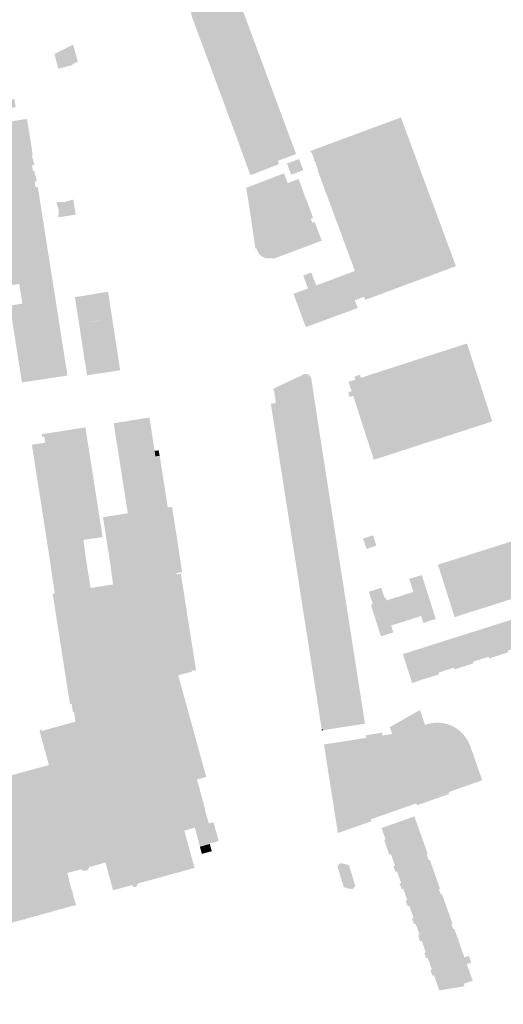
# Model space of a CAD drawing. Header units: inches. Extents: x 83304 to 84730, y 445871 to 447191.
# Tile 3 of 8: x 84007 to 84229, y 445887 to 446339. Entities that reach past the tile are written whole.
import ezdxf

# ---------------------------------------------------------------- set-up
doc = ezdxf.new("R2010")
doc.units = ezdxf.units.IN
doc.header["$MEASUREMENT"] = 0

msp = doc.modelspace()

# ---------------------------------------------------------------- hatches: boundary and pattern name
for points in [[(84130.7, 446372.99), (84138.99, 446350.68), (84135.73, 446349.46), (84129.54, 446347.17), (84125.05, 446345.5), (84120.18, 446358.63), (84115.03, 446356.81), (84114.9, 446357.15), (84112.14, 446356.13), (84112.27, 446355.77), (84112.02, 446355.68), (84111.49, 446356.98), (84088.43, 446348.45), (84088.93, 446347.11), (84089.07, 446347.16), (84089.26, 446346.63), (84095.55, 446349), (84095.71, 446348.58), (84095.52, 446348.5), (84096.59, 446345.64), (84096.79, 446345.71), (84096.88, 446345.48), (84107.53, 446349.46), (84107.67, 446349.08), (84107.54, 446349.04), (84132.96, 446280.5), (84133.08, 446280.55), (84133.21, 446280.19), (84133.09, 446280.15), (84133.97, 446277.81), (84134.08, 446277.86), (84134.21, 446277.51), (84125.72, 446274.32), (84126.15, 446273.07), (84126.32, 446273.13), (84126.4, 446272.88), (84115.66, 446268.74), (84115.7, 446268.64), (84114.56, 446268.21), (84114.53, 446268.31), (84113.1, 446267.78), (84106.79, 446285.15), (84086.01, 446341.22), (84086.11, 446341.26), (84086.02, 446341.5), (84086.18, 446341.56), (84084.25, 446346.59), (84084.09, 446346.53), (84083.85, 446347.06), (84082.47, 446346.6), (84082.47, 446346.61), (84082.09, 446346.47), (84079.04, 446354.74), (84130.34, 446373.8), (84130.7, 446372.99)], [(84031.7, 446327.72), (84033.83, 446319.89), (84033.65, 446319.8), (84031.33, 446318.64), (84031.41, 446318.33), (84029.4, 446317.8), (84026.02, 446316.92), (84024.93, 446316.63), (84023.09, 446323.39), (84031.7, 446327.72), (84031.7, 446327.72)], [(84015.49, 446262.32), (84029.1, 446175.73), (84008.19, 446172.55), (84004.18, 446198.01), (84003.34, 446203.4), (84002.68, 446207.54), (84002.75, 446207.55), (84002.7, 446207.88), (84008.39, 446208.77), (84006.98, 446217.68), (84006.95, 446217.82), (84001.55, 446216.98), (84000.95, 446220.84), (83998.09, 446239.25), (84003.78, 446240.13), (84003.75, 446240.33), (84003.6, 446241.32), (84003.59, 446241.39), (84003.46, 446242.24), (84003.52, 446242.25), (84003.08, 446244.85), (84000.45, 446244.44), (83999.38, 446244.28), (83999.11, 446244.23), (83998.37, 446244.12), (83997.23, 446243.94), (83990.14, 446289.61), (83990.38, 446289.64), (83989.3, 446296.49), (83989.29, 446296.55), (83989.18, 446296.53), (83989.12, 446296.92), (83989.23, 446296.94), (83988.8, 446299.69), (83988.69, 446299.68), (83988.62, 446300.07), (83988.74, 446300.09), (83988.12, 446303.99), (83988.01, 446303.97), (83987.94, 446304.37), (83988.06, 446304.39), (83987.62, 446307.15), (83987.51, 446307.13), (83987.44, 446307.53), (83987.56, 446307.55), (83991.85, 446308.21), (83991.84, 446308.26), (83994.15, 446308.62), (83994.16, 446308.58), (83998.8, 446309.3), (83998.79, 446309.34), (83999.59, 446309.48), (84001.86, 446309.85), (84002.97, 446302.5), (84004.16, 446302.69), (84004.49, 446302.74), (84004.71, 446302.77), (84005.31, 446298.94), (84002.53, 446298.51), (84002.51, 446298.67), (84001.4, 446298.49), (83999.34, 446298.14), (84000.21, 446292.6), (84000.45, 446292.64), (84000.54, 446292.07), (84002.32, 446292.34), (84005.54, 446292.84), (84010.52, 446293.61), (84013.15, 446277.1), (84012.69, 446277.02), (84013.9, 446272.41), (84012.85, 446272.21), (84013.29, 446269.63), (84013.83, 446269.71), (84015.04, 446264.92), (84014, 446264.76), (84014.46, 446262.16), (84015.49, 446262.32), (84015.49, 446262.32)], [(84182.44, 446293.76), (84207.48, 446226.07), (84207.48, 446226.05), (84207.52, 446225.96), (84188.81, 446219.01), (84184.49, 446217.4), (84165.89, 446210.48), (84165.31, 446211.89), (84165.38, 446211.92), (84161.01, 446223.71), (84160.92, 446223.96), (84160.88, 446223.95), (84160.77, 446224.23), (84160.93, 446224.29), (84159.26, 446228.83), (84159.1, 446228.77), (84158.99, 446229.05), (84159.15, 446229.11), (84157.67, 446233.1), (84157.51, 446233.04), (84157.41, 446233.33), (84157.57, 446233.38), (84155.88, 446237.94), (84155.72, 446237.88), (84155.62, 446238.16), (84155.78, 446238.22), (84154.3, 446242.21), (84154.14, 446242.15), (84154.04, 446242.43), (84154.2, 446242.49), (84152.51, 446247.04), (84152.36, 446246.98), (84152.25, 446247.26), (84152.41, 446247.32), (84150.93, 446251.3), (84150.78, 446251.25), (84150.67, 446251.53), (84150.83, 446251.59), (84149.15, 446256.14), (84148.99, 446256.08), (84148.88, 446256.36), (84149.04, 446256.42), (84147.57, 446260.4), (84147.41, 446260.34), (84147.3, 446260.63), (84147.46, 446260.69), (84145.78, 446265.23), (84145.62, 446265.17), (84145.52, 446265.45), (84145.68, 446265.51), (84144.2, 446269.5), (84144.04, 446269.44), (84143.93, 446269.73), (84144.34, 446269.88), (84142.65, 446274.43), (84142.25, 446274.28), (84142.15, 446274.56), (84142.52, 446274.7), (84141.21, 446278.23), (84140.84, 446278.09), (84140.57, 446278.83), (84146.99, 446281.21), (84153.16, 446283.49), (84159.35, 446285.79), (84165.53, 446288.08), (84171.72, 446290.37), (84177.91, 446292.66), (84182.34, 446294.31), (84182.53, 446293.79), (84182.44, 446293.76), (84182.44, 446293.76)], [(84131.37, 446273.67), (84135.22, 446275.08), (84135.49, 446275.18), (84137.41, 446270.03), (84131.85, 446267.98), (84130.23, 446272.3), (84129.91, 446273.14), (84130.66, 446273.41), (84131.37, 446273.67), (84131.37, 446273.67)], [(84142.64, 446246.3), (84145.87, 446237.66), (84123.45, 446229.26), (84123.24, 446229.82), (84123.14, 446229.79), (84123.04, 446229.76), (84122.94, 446229.73), (84122.84, 446229.7), (84122.74, 446229.68), (84122.63, 446229.65), (84122.53, 446229.63), (84122.43, 446229.61), (84122.33, 446229.59), (84122.22, 446229.58), (84122.12, 446229.56), (84122.02, 446229.55), (84121.91, 446229.54), (84121.81, 446229.53), (84121.7, 446229.53), (84121.6, 446229.52), (84121.49, 446229.52), (84121.39, 446229.52), (84121.29, 446229.52), (84121.18, 446229.53), (84121.08, 446229.53), (84120.97, 446229.54), (84120.87, 446229.55), (84120.76, 446229.57), (84120.66, 446229.58), (84120.56, 446229.59), (84120.46, 446229.61), (84120.35, 446229.63), (84120.25, 446229.66), (84120.15, 446229.68), (84120.05, 446229.71), (84119.95, 446229.73), (84119.85, 446229.76), (84119.75, 446229.79), (84119.65, 446229.83), (84119.55, 446229.86), (84119.45, 446229.9), (84119.35, 446229.94), (84119.26, 446229.98), (84119.16, 446230.03), (84119.07, 446230.07), (84118.98, 446230.12), (84118.88, 446230.16), (84118.79, 446230.21), (84118.7, 446230.27), (84118.61, 446230.32), (84118.52, 446230.38), (84118.43, 446230.43), (84118.35, 446230.49), (84118.26, 446230.55), (84118.18, 446230.61), (84118.1, 446230.68), (84118.01, 446230.74), (84117.93, 446230.81), (84117.85, 446230.88), (84117.77, 446230.95), (84117.7, 446231.02), (84117.62, 446231.09), (84117.55, 446231.16), (84117.48, 446231.24), (84117.41, 446231.32), (84117.34, 446231.4), (84117.27, 446231.47), (84117.2, 446231.56), (84117.14, 446231.64), (84117.08, 446231.72), (84117.01, 446231.81), (84116.95, 446231.89), (84116.9, 446231.98), (84116.84, 446232.07), (84116.79, 446232.16), (84116.73, 446232.25), (84116.68, 446232.34), (84116.63, 446232.43), (84116.54, 446232.61), (84116.49, 446232.71), (84116.45, 446232.81), (84116.41, 446232.9), (84116.37, 446233), (84116.33, 446233.1), (84116.3, 446233.2), (84116.27, 446233.29), (84116.23, 446233.39), (84116.21, 446233.49), (84116.18, 446233.6), (84116.15, 446233.7), (84116.13, 446233.8), (84116.11, 446233.9), (84116.09, 446234), (84115.49, 446233.91), (84113.46, 446247.15), (84113.55, 446247.18), (84111.19, 446261.93), (84128.5, 446268.59), (84130.22, 446264.11), (84135.26, 446266.04), (84138.63, 446256.8), (84138.7, 446256.83), (84141.95, 446248.14), (84140.86, 446247.74), (84141.55, 446245.89), (84142.64, 446246.3)], [(84024.95, 446248.41), (84025.05, 446251.96), (84023.93, 446255.33), (84027.93, 446255.47), (84031.79, 446256.56), (84032.85, 446249.65), (84024.95, 446248.41), (84024.95, 446248.41)], [(84161.01, 446223.71), (84165.38, 446211.92), (84165.31, 446211.89), (84161.08, 446210.31), (84161.59, 446208.88), (84162.37, 446206.72), (84138.56, 446197.97), (84132.9, 446213.26), (84138.03, 446215.16), (84139.58, 446215.73), (84139.23, 446216.68), (84138.84, 446217.76), (84137.86, 446220.45), (84137.42, 446221.64), (84141.11, 446223.01), (84141.81, 446221.14), (84143.33, 446217.13), (84156.68, 446222.09), (84156.88, 446222.17), (84159.42, 446223.11), (84159.62, 446223.19), (84159.87, 446223.28), (84160.91, 446223.67), (84161.01, 446223.71), (84161.01, 446223.71)], [(84049.65, 446201.87), (84053.32, 446178.16), (84050.4, 446177.69), (84048.47, 446190.05), (84042.19, 446189.08), (84042.21, 446188.98), (84036.21, 446188.04), (84032.51, 446211.74), (84035.44, 446212.2), (84036.37, 446206.2), (84036.3, 446206.19), (84036.79, 446203.02), (84036.88, 446203.03), (84037.34, 446200.01), (84043.32, 446200.87), (84046.67, 446201.4), (84049.65, 446201.87)], [(84041.83, 446213.3), (84047.73, 446214.22), (84049.65, 446201.87), (84046.67, 446201.4), (84043.32, 446200.87), (84043.31, 446200.96), (84037.34, 446200.01), (84036.88, 446203.03), (84036.79, 446203.02), (84036.3, 446206.19), (84036.37, 446206.2), (84035.44, 446212.2), (84041.42, 446213.14), (84041.4, 446213.23), (84041.83, 446213.3), (84041.83, 446213.3)], [(84048.47, 446190.05), (84050.4, 446177.69), (84044.51, 446176.76), (84044.08, 446176.69), (84044.07, 446176.78), (84038.11, 446175.84), (84037.18, 446181.83), (84037.08, 446181.81), (84036.58, 446185), (84036.68, 446185.02), (84036.21, 446188.04), (84042.21, 446188.98), (84042.19, 446189.08), (84048.47, 446190.05), (84048.47, 446190.05)], [(84199.8, 446186.32), (84212.61, 446190.46), (84224.2, 446154.64), (84169.83, 446137.05), (84160.35, 446166.38), (84158.81, 446165.87), (84158.74, 446165.84), (84158.04, 446168), (84158.11, 446168.02), (84159.63, 446168.53), (84158.22, 446172.87), (84161.35, 446173.87), (84160.9, 446175.27), (84161.12, 446175.34), (84163.4, 446176.08), (84163.85, 446174.69), (84199.8, 446186.32), (84199.8, 446186.32)], [(84141.1, 446174.04), (84142.36, 446165.94), (84142.33, 446165.94), (84154.28, 446089.12), (84160.22, 446051.11), (84160.46, 446049.59), (84160.68, 446048.14), (84163.72, 446028.7), (84163.81, 446028.1), (84165.74, 446015.8), (84151.64, 446013.63), (84151.55, 446014.25), (84150.47, 446014.6), (84149.42, 446015.04), (84148.43, 446015.59), (84147.49, 446016.23), (84146.63, 446016.96), (84145.83, 446017.77), (84145.18, 446017.67), (84138.88, 446058.03), (84122.51, 446162.8), (84123.1, 446162.9), (84123.1, 446162.87), (84124.84, 446163.12), (84123.93, 446168.99), (84123.65, 446169.32), (84123.5, 446169.59), (84124.93, 446170.26), (84136.93, 446175.94), (84137.12, 446176.07), (84137.32, 446176.19), (84137.54, 446176.28), (84137.76, 446176.36), (84137.98, 446176.41), (84138.21, 446176.45), (84138.45, 446176.46), (84138.68, 446176.46), (84138.91, 446176.43), (84139.14, 446176.38), (84139.36, 446176.32), (84139.57, 446176.23), (84139.78, 446176.12), (84139.98, 446176), (84140.17, 446175.86), (84140.34, 446175.7), (84140.49, 446175.53), (84140.64, 446175.35), (84140.76, 446175.15), (84140.87, 446174.94), (84140.95, 446174.73), (84141.02, 446174.5), (84141.07, 446174.28), (84141.1, 446174.04), (84141.1, 446174.04)], [(84074.5, 446119.39), (84074.77, 446117.69), (84075.16, 446115.13), (84077.15, 446115.44), (84078.05, 446109.61), (84080.13, 446096.1), (84081.78, 446085.41), (84079.2, 446085.01), (84079.29, 446084.41), (84079.3, 446084.36), (84069.59, 446082.85), (84055.25, 446080.61), (84050.05, 446079.79), (84049.41, 446084.48), (84049.1, 446086.71), (84049.17, 446086.72), (84045.42, 446110.67), (84046.31, 446110.81), (84054.77, 446112.14), (84056.96, 446112.48), (84062.83, 446113.4), (84061.05, 446124.97), (84059.07, 446124.67), (84054.47, 446154.44), (84057.56, 446154.92), (84057.55, 446155.02), (84057.91, 446155.07), (84066.75, 446156.43), (84067.19, 446153.61), (84068.87, 446142.74), (84069.11, 446141.14), (84069.51, 446138.58), (84071.48, 446138.89), (84072.39, 446133.01), (84073.09, 446128.53), (84073.35, 446126.81), (84073.76, 446124.2), (84074.02, 446122.48), (84074.5, 446119.39), (84074.5, 446119.39)], [(84061.05, 446124.97), (84062.83, 446113.4), (84056.96, 446112.48), (84056.81, 446112.46), (84050.32, 446153.8), (84054.47, 446154.44), (84058.14, 446130.67), (84058.06, 446130.66), (84058.11, 446130.33), (84058.2, 446130.34), (84059.07, 446124.67), (84061.05, 446124.97)], [(84036.92, 446124.52), (84038.08, 446117.06), (84037.04, 446116.9), (84037.47, 446114.12), (84038.51, 446114.28), (84039.28, 446109.33), (84038.24, 446109.17), (84038.64, 446106.63), (84039.67, 446106.79), (84040.59, 446100.86), (84032.27, 446099.6), (84033.25, 446093.3), (84034.49, 446093.48), (84034.46, 446093.65), (84037.25, 446094.1), (84037.8, 446090.29), (84037.34, 446090.21), (84036.11, 446089.99), (84037.21, 446082.94), (84038.45, 446083.13), (84038.48, 446082.8), (84034.96, 446082.26), (84034.14, 446082.13), (84034.14, 446082.16), (84029.47, 446081.44), (84029.48, 446081.41), (84027.15, 446081.05), (84022.91, 446080.39), (84022.9, 446080.45), (84022.78, 446080.43), (84022.72, 446080.82), (84022.84, 446080.84), (84022.41, 446083.61), (84022.29, 446083.59), (84022.23, 446083.99), (84022.35, 446084.01), (84021.75, 446087.91), (84021.63, 446087.89), (84021.57, 446088.29), (84021.68, 446088.3), (84021.26, 446091.07), (84021.14, 446091.05), (84021.08, 446091.45), (84021.2, 446091.47), (84020.59, 446095.37), (84020.48, 446095.35), (84020.41, 446095.74), (84020.53, 446095.76), (84020.13, 446098.34), (84019.88, 446098.3), (84017.06, 446116.46), (84012.76, 446143.95), (84016.96, 446144.62), (84018.91, 446144.93), (84018.52, 446147.4), (84018.46, 446147.39), (84018.42, 446147.66), (84017.45, 446147.5), (84017.24, 446148.76), (84032.78, 446151.2), (84033.44, 446146.94), (84035, 446136.93), (84035.76, 446131.99), (84036.92, 446124.52), (84036.92, 446124.52)], [(84037.34, 446151.92), (84045.24, 446101.56), (84040.59, 446100.86), (84039.67, 446106.79), (84038.64, 446106.63), (84038.24, 446109.17), (84039.28, 446109.33), (84038.51, 446114.28), (84037.47, 446114.12), (84037.04, 446116.9), (84038.08, 446117.06), (84036.92, 446124.52), (84035.76, 446131.99), (84035, 446136.93), (84033.44, 446146.94), (84032.78, 446151.2), (84037.34, 446151.92)], [(84071.01, 446141.35), (84071.42, 446138.88), (84069.51, 446138.58), (84069.11, 446141.14), (84071.01, 446141.35)], [(84244.16, 446103.07), (84244.68, 446103.24), (84252.31, 446079.16), (84218.98, 446068.6), (84212.2, 446066.45), (84211.24, 446069.48), (84210.35, 446072.29), (84209.46, 446075.12), (84208.56, 446077.94), (84207.67, 446080.76), (84206.78, 446083.58), (84205.88, 446086.41), (84204.57, 446090.53), (84244.16, 446103.07), (84244.16, 446103.07)], [(84034.96, 446082.26), (84035.64, 446077.86), (84023.26, 446075.96), (84019.88, 446098.3), (84020.13, 446098.34), (84020.53, 446095.76), (84020.41, 446095.74), (84020.48, 446095.35), (84020.59, 446095.37), (84021.2, 446091.47), (84021.08, 446091.45), (84021.14, 446091.05), (84021.26, 446091.07), (84021.68, 446088.3), (84021.57, 446088.29), (84021.63, 446087.89), (84021.75, 446087.91), (84022.35, 446084.01), (84022.23, 446083.99), (84022.29, 446083.59), (84022.41, 446083.61), (84022.84, 446080.84), (84022.72, 446080.82), (84022.78, 446080.43), (84022.9, 446080.45), (84022.91, 446080.39), (84027.15, 446081.05), (84029.48, 446081.41), (84029.47, 446081.44), (84034.14, 446082.13), (84034.96, 446082.26)], [(84036.43, 446100.23), (84037.25, 446094.1), (84034.46, 446093.65), (84034.49, 446093.48), (84033.25, 446093.3), (84032.27, 446099.6), (84036.43, 446100.23)], [(84170.98, 446097.6), (84166.4, 446096.11), (84164.85, 446100.85), (84169.43, 446102.37), (84170.98, 446097.6), (84170.98, 446097.6)], [(84037.8, 446090.29), (84039.7, 446078.17), (84023.31, 446075.6), (84023.26, 446075.96), (84035.64, 446077.86), (84034.96, 446082.26), (84038.48, 446082.8), (84038.45, 446083.13), (84037.21, 446082.94), (84036.11, 446089.99), (84037.34, 446090.21), (84037.8, 446090.29)], [(84204.57, 446090.53), (84205.88, 446086.41), (84200.58, 446084.73), (84199.75, 446087.33), (84199.65, 446087.29), (84199.23, 446088.63), (84199.17, 446088.82), (84204.57, 446090.53), (84204.57, 446090.53)], [(84082.99, 446060.71), (84082.53, 446060.63), (84083.61, 446053.68), (84084.07, 446053.76), (84084.24, 446052.71), (84083.78, 446052.63), (84084.86, 446045.68), (84085.32, 446045.76), (84085.49, 446044.7), (84085.03, 446044.62), (84085.69, 446040.41), (84086.15, 446040.48), (84086.21, 446040.1), (84086.28, 446039.68), (84085.72, 446039.59), (84085.72, 446039.58), (84083.38, 446038.96), (84079.97, 446038.06), (84033.05, 446025.51), (84031.02, 446024.95), (84030.85, 446025.99), (84031.31, 446026.07), (84030.13, 446033.61), (84029.67, 446033.54), (84029.5, 446034.59), (84029.96, 446034.66), (84028.77, 446042.21), (84028.31, 446042.15), (84028.15, 446043.19), (84028.61, 446043.26), (84027.43, 446050.8), (84026.97, 446050.72), (84026.81, 446051.77), (84027.27, 446051.84), (84026.08, 446059.41), (84025.62, 446059.33), (84025.45, 446060.37), (84025.91, 446060.45), (84024.74, 446067.99), (84024.28, 446067.92), (84024.11, 446068.96), (84024.57, 446069.04), (84023.7, 446074.58), (84023.24, 446074.51), (84023.07, 446075.56), (84023.31, 446075.6), (84039.7, 446078.17), (84050.05, 446079.79), (84055.25, 446080.61), (84069.59, 446082.85), (84079.3, 446084.36), (84079.46, 446083.3), (84079.01, 446083.23), (84079.86, 446077.7), (84080.32, 446077.77), (84080.49, 446076.71), (84080.03, 446076.64), (84080.78, 446071.85), (84081.12, 446069.69), (84081.57, 446069.77), (84081.74, 446068.72), (84081.29, 446068.65), (84082.36, 446061.68), (84082.82, 446061.76), (84082.99, 446060.71), (84082.99, 446060.71)], [(84083.15, 446072.2), (84088.12, 446040.4), (84086.21, 446040.1), (84086.15, 446040.48), (84085.69, 446040.41), (84085.03, 446044.62), (84085.49, 446044.7), (84085.32, 446045.76), (84084.86, 446045.68), (84083.78, 446052.63), (84084.24, 446052.71), (84084.07, 446053.76), (84083.61, 446053.68), (84082.53, 446060.63), (84082.99, 446060.71), (84082.82, 446061.76), (84082.36, 446061.68), (84081.29, 446068.65), (84081.74, 446068.72), (84081.57, 446069.77), (84081.12, 446069.69), (84080.78, 446071.85), (84080.03, 446076.64), (84080.49, 446076.71), (84080.32, 446077.77), (84079.86, 446077.7), (84079.01, 446083.23), (84079.46, 446083.3), (84079.3, 446084.36), (84079.29, 446084.41), (84081.2, 446084.71), (84083.15, 446072.2)], [(84251.58, 446054.93), (84242.81, 446052.15), (84242.56, 446052.95), (84240.91, 446052.42), (84239.23, 446051.89), (84239.5, 446051.03), (84238.9, 446050.84), (84239.06, 446050.34), (84238.63, 446049.98), (84238.19, 446049.78), (84237.76, 446049.71), (84237.18, 446049.74), (84237.01, 446050.24), (84234.85, 446049.56), (84234.58, 446050.43), (84231.26, 446049.37), (84231.51, 446048.58), (84222.74, 446045.8), (84222.5, 446046.55), (84215.44, 446044.31), (84215.68, 446043.56), (84206.91, 446040.78), (84206.66, 446041.54), (84199.6, 446039.31), (84199.84, 446038.54), (84191.09, 446035.77), (84191.11, 446035.71), (84187.37, 446034.52), (84183.18, 446047.65), (84183.13, 446047.78), (84298.6, 446084.35), (84301.83, 446074.17), (84302.81, 446071.09), (84302.15, 446070.88), (84283.21, 446064.88), (84283.2, 446064.93), (84280.54, 446064.1), (84274.45, 446062.18), (84274.21, 446062.94), (84267.16, 446060.72), (84267.4, 446059.94), (84261.68, 446058.13), (84258.64, 446057.17), (84258.4, 446057.94), (84251.34, 446055.7), (84251.58, 446054.93), (84251.58, 446054.93)], [(84205.88, 446086.41), (84206.78, 446083.58), (84201.47, 446081.9), (84200.58, 446084.73), (84205.88, 446086.41), (84205.88, 446086.41)], [(84187.06, 446079.28), (84186.11, 446082.3), (84191.84, 446084.1), (84192.79, 446081.12), (84187.06, 446079.28), (84187.06, 446079.28)], [(84192.79, 446081.12), (84193.7, 446078.25), (84187.95, 446076.45), (84187.06, 446079.28), (84192.79, 446081.12), (84192.79, 446081.12)], [(84206.78, 446083.58), (84207.67, 446080.76), (84202.37, 446079.08), (84201.47, 446081.9), (84206.78, 446083.58), (84206.78, 446083.58)], [(84207.67, 446080.76), (84208.56, 446077.94), (84203.26, 446076.26), (84202.37, 446079.08), (84207.67, 446080.76), (84207.67, 446080.76)], [(84028.77, 446042.21), (84029.96, 446034.66), (84029.5, 446034.59), (84029.67, 446033.54), (84030.13, 446033.61), (84031.31, 446026.07), (84030.85, 446025.99), (84031.02, 446024.95), (84030.25, 446024.82), (84022.3, 446075.53), (84023.06, 446075.64), (84023.24, 446074.51), (84023.7, 446074.58), (84024.57, 446069.04), (84024.11, 446068.96), (84024.28, 446067.92), (84024.74, 446067.99), (84025.91, 446060.45), (84025.45, 446060.37), (84025.62, 446059.33), (84026.08, 446059.41), (84027.27, 446051.84), (84026.81, 446051.77), (84026.97, 446050.72), (84027.43, 446050.8), (84028.61, 446043.26), (84028.15, 446043.19), (84028.31, 446042.15), (84028.77, 446042.21)], [(84168.48, 446073.4), (84167.52, 446076.41), (84173.25, 446078.24), (84174.2, 446075.23), (84168.48, 446073.4), (84168.48, 446073.4)], [(84185.38, 446075.51), (84187.15, 446069.96), (84184.32, 446069.06), (84182.55, 446074.61), (84185.38, 446075.51), (84185.38, 446075.51)], [(84188.96, 446073.64), (84189.86, 446070.82), (84187.15, 446069.96), (84185.38, 446075.51), (84187.99, 446076.33), (84188.09, 446076.36), (84188.96, 446073.64), (84188.96, 446073.64)], [(84193.7, 446078.25), (84194.6, 446075.42), (84188.96, 446073.64), (84188.09, 446076.36), (84187.99, 446076.33), (84187.95, 446076.45), (84193.7, 446078.25), (84193.7, 446078.25)], [(84194.6, 446075.42), (84195.49, 446072.6), (84189.86, 446070.82), (84188.96, 446073.64), (84194.6, 446075.42), (84194.6, 446075.42)], [(84208.56, 446077.94), (84209.46, 446075.12), (84204.15, 446073.44), (84203.26, 446076.26), (84208.56, 446077.94), (84208.56, 446077.94)], [(84175.65, 446072.44), (84175.13, 446072.28), (84175.1, 446072.39), (84168.53, 446070.29), (84168.47, 446070.49), (84169.33, 446070.75), (84168.48, 446073.4), (84174.2, 446075.23), (84174.74, 446073.54), (84175.25, 446073.7), (84175.65, 446072.44), (84175.65, 446072.44)], [(84176.88, 446072.83), (84177.75, 446070.1), (84175.06, 446069.25), (84169.42, 446067.47), (84168.53, 446070.29), (84175.1, 446072.39), (84175.13, 446072.28), (84175.65, 446072.44), (84176.88, 446072.83), (84176.88, 446072.83)], [(84179.72, 446073.72), (84181.49, 446068.17), (84178.66, 446067.27), (84177.75, 446070.1), (84176.88, 446072.83), (84179.72, 446073.72), (84179.72, 446073.72)], [(84182.55, 446074.61), (84184.32, 446069.06), (84181.49, 446068.17), (84179.72, 446073.72), (84182.55, 446074.61), (84182.55, 446074.61)], [(84190.76, 446067.99), (84191.63, 446065.28), (84191.53, 446065.25), (84188.91, 446064.42), (84187.15, 446069.96), (84189.86, 446070.82), (84190.76, 446067.99), (84190.76, 446067.99)], [(84195.49, 446072.6), (84196.4, 446069.77), (84190.76, 446067.99), (84189.86, 446070.82), (84195.49, 446072.6), (84195.49, 446072.6)], [(84209.46, 446075.12), (84210.35, 446072.29), (84205.05, 446070.61), (84204.15, 446073.44), (84209.46, 446075.12), (84209.46, 446075.12)], [(84210.35, 446072.29), (84211.24, 446069.48), (84205.94, 446067.8), (84205.05, 446070.61), (84210.35, 446072.29), (84210.35, 446072.29)], [(84175.06, 446069.25), (84175.97, 446066.42), (84170.32, 446064.63), (84169.42, 446067.47), (84175.06, 446069.25), (84175.06, 446069.25)], [(84175.97, 446066.42), (84176.87, 446063.59), (84171.21, 446061.79), (84170.32, 446064.63), (84175.97, 446066.42), (84175.97, 446066.42)], [(84178.66, 446067.27), (84180.43, 446061.74), (84177.79, 446060.91), (84177.74, 446060.89), (84176.87, 446063.59), (84175.97, 446066.42), (84175.06, 446069.25), (84177.75, 446070.1), (84178.66, 446067.27), (84178.66, 446067.27)], [(84181.49, 446068.17), (84183.26, 446062.64), (84180.43, 446061.74), (84178.66, 446067.27), (84181.49, 446068.17), (84181.49, 446068.17)], [(84184.32, 446069.06), (84186.08, 446063.53), (84183.26, 446062.64), (84181.49, 446068.17), (84184.32, 446069.06), (84184.32, 446069.06)], [(84187.15, 446069.96), (84188.91, 446064.42), (84186.08, 446063.53), (84184.32, 446069.06), (84187.15, 446069.96), (84187.15, 446069.96)], [(84196.4, 446069.77), (84197.29, 446066.96), (84191.57, 446065.14), (84191.53, 446065.25), (84191.63, 446065.28), (84190.76, 446067.99), (84196.4, 446069.77), (84196.4, 446069.77)], [(84197.29, 446066.96), (84198.25, 446063.93), (84192.53, 446062.12), (84191.57, 446065.14), (84197.29, 446066.96), (84197.29, 446066.96)], [(84211.24, 446069.48), (84212.2, 446066.45), (84206.79, 446064.74), (84206.66, 446065.16), (84206.77, 446065.19), (84205.94, 446067.8), (84211.24, 446069.48), (84211.24, 446069.48)], [(84176.87, 446063.59), (84177.74, 446060.89), (84177.79, 446060.91), (84177.83, 446060.79), (84172.11, 446058.95), (84171.21, 446061.79), (84176.87, 446063.59), (84176.87, 446063.59)], [(84177.83, 446060.79), (84178.79, 446057.76), (84173.06, 446055.95), (84172.11, 446058.95), (84177.83, 446060.79), (84177.83, 446060.79)], [(84084.34, 445956.46), (84086.02, 445950.34), (84061.66, 445943.64), (84061.47, 445943.59), (84061.77, 445942.51), (84061.77, 445942.49), (84061.21, 445942.34), (84061.24, 445942.24), (84061.25, 445942.13), (84061.26, 445942.02), (84061.26, 445941.92), (84061.24, 445941.81), (84061.22, 445941.71), (84061.19, 445941.61), (84061.15, 445941.51), (84061.1, 445941.41), (84061.04, 445941.32), (84060.98, 445941.24), (84060.91, 445941.16), (84060.83, 445941.09), (84060.75, 445941.02), (84060.66, 445940.96), (84060.56, 445940.91), (84060.47, 445940.87), (84060.37, 445940.84), (84060.26, 445940.81), (84060.16, 445940.8), (84060.05, 445940.79), (84059.94, 445940.8), (84059.84, 445940.81), (84059.73, 445940.83), (84059.63, 445940.86), (84059.53, 445940.9), (84059.44, 445940.95), (84059.35, 445941.01), (84059.26, 445941.07), (84059.18, 445941.14), (84059.11, 445941.22), (84059.05, 445941.31), (84058.99, 445941.39), (84058.94, 445941.49), (84058.9, 445941.59), (84058.86, 445941.69), (84058.34, 445941.54), (84058.33, 445941.56), (84058.04, 445942.64), (84057.84, 445942.59), (84050.83, 445940.66), (84047.85, 445951.49), (84047.88, 445951.5), (84047.65, 445952.33), (84046.55, 445952.03), (84046.51, 445952.02), (84042.44, 445950.87), (84041.85, 445950.7), (84041.82, 445950.69), (84041.51, 445950.6), (84041.53, 445950.54), (84041.51, 445950.53), (84041.15, 445950.43), (84041.12, 445950.53), (84039.09, 445949.95), (84039.05, 445949.78), (84038.99, 445949.61), (84038.92, 445949.44), (84038.84, 445949.28), (84038.74, 445949.13), (84038.63, 445948.98), (84038.5, 445948.85), (84038.37, 445948.73), (84038.23, 445948.62), (84038.07, 445948.52), (84037.91, 445948.43), (84037.75, 445948.36), (84037.57, 445948.31), (84037.4, 445948.27), (84037.22, 445948.24), (84037.04, 445948.23), (84036.86, 445948.24), (84036.68, 445948.26), (84036.5, 445948.3), (84036.32, 445948.35), (84036.16, 445948.42), (84035.99, 445948.5), (84035.84, 445948.59), (84035.69, 445948.7), (84035.56, 445948.82), (84035.43, 445948.95), (84033.31, 445948.38), (84033.33, 445948.3), (84033.08, 445948.23), (84032.96, 445948.2), (84032.92, 445948.32), (84032.68, 445948.26), (84032.67, 445948.25), (84031.98, 445948.06), (84029.05, 445947.26), (84017.65, 445944.12), (84017.52, 445944.58), (84017.22, 445945.68), (84016.71, 445947.54), (83969.44, 445934.55), (83925.49, 445922.47), (83924.56, 445922.21), (83924.37, 445922.16), (83924.4, 445922.04), (83924.03, 445921.94), (83924.01, 445922.02), (83923.29, 445921.82), (83917.59, 445920.25), (83917.62, 445920.17), (83917.25, 445920.06), (83917.22, 445920.16), (83916.24, 445919.89), (83911.83, 445918.69), (83911.07, 445918.48), (83907.1, 445917.4), (83906.93, 445918.01), (83906.07, 445921.17), (83906.11, 445921.18), (83906.05, 445921.38), (83899.34, 445919.54), (83899.36, 445919.46), (83864.19, 445909.77), (83858.88, 445908.31), (83857.56, 445906.1), (83858.62, 445905.49), (83858.48, 445905.23), (83854.99, 445907.22), (83845.62, 445904.69), (83819.09, 445897.35), (83816.17, 445896.55), (83810.22, 445894.92), (83803.91, 445893.19), (83802.92, 445892.92), (83799.98, 445892.13), (83798.86, 445891.83), (83799.5, 445889.51), (83799.65, 445888.97), (83799.27, 445888.86), (83799.25, 445888.95), (83792.52, 445887.12), (83792.55, 445887.03), (83792.17, 445886.93), (83791.73, 445888.55), (83791.42, 445889.67), (83791.32, 445889.64), (83791.29, 445889.77), (83790.3, 445889.49), (83785.02, 445888.05), (83782.68, 445896.54), (83783.79, 445896.84), (83775.54, 445926.79), (83777.96, 445931), (83780.36, 445931.65), (83779.66, 445934.17), (83779.43, 445935.01), (83778.74, 445937.53), (83778.65, 445937.92), (83836.17, 445953.75), (83837.14, 445954.02), (83840.99, 445955.08), (83841.35, 445955.18), (83841.36, 445956.02), (83841.77, 445956.77), (83842.52, 445957.21), (83843.4, 445957.2), (83844.17, 445956.81), (83844.43, 445956.38), (83844.59, 445956.12), (83844.61, 445956.09), (83844.62, 445956.06), (83848.89, 445957.24), (83847.27, 445963.15), (83847.2, 445963.14), (83845.68, 445968.74), (83846.72, 445969.03), (83846.89, 445968.58), (83853.33, 445970.3), (83853.21, 445970.8), (83854.25, 445971.1), (83854.43, 445970.65), (83860.85, 445972.37), (83860.73, 445972.87), (83861.77, 445973.16), (83861.92, 445972.71), (83868.37, 445974.45), (83868.25, 445974.95), (83869.29, 445975.23), (83869.45, 445974.78), (83875.9, 445976.51), (83875.79, 445977.01), (83876.8, 445977.29), (83876.98, 445976.84), (83883.42, 445978.58), (83883.3, 445979.07), (83884.31, 445979.36), (83884.47, 445978.9), (83890.94, 445980.65), (83890.84, 445981.15), (83891.84, 445981.44), (83892.01, 445980.97), (83898.46, 445982.72), (83898.36, 445983.22), (83899.34, 445983.5), (83899.48, 445983.13), (83901.76, 445983.72), (83901.27, 445985.54), (83918.22, 445990.21), (83918.72, 445988.4), (83920.99, 445989.01), (83920.9, 445989.43), (83921.93, 445989.7), (83922.09, 445989.21), (83928.54, 445991.07), (83928.43, 445991.5), (83929.46, 445991.76), (83929.61, 445991.26), (83936.05, 445993.12), (83935.95, 445993.55), (83936.98, 445993.82), (83937.12, 445993.33), (83943.56, 445995.2), (83943.46, 445995.62), (83944.49, 445995.89), (83944.63, 445995.4), (83951.1, 445997.26), (83950.98, 445997.68), (83952.03, 445997.93), (83953.62, 445991.81), (83953.51, 445991.78), (83958.57, 445973.57), (83964.43, 445975.18), (83966.27, 445975.69), (83966.24, 445975.81), (83971.52, 445977.23), (83970.58, 445980.6), (83969.93, 445982.91), (83970.85, 445983.16), (84012.37, 445994.57), (84020.58, 445996.82), (84019.63, 446000.3), (84018.24, 446005.38), (84018.12, 446005.81), (84017.46, 446008.24), (84017.35, 446008.66), (84016.26, 446012.64), (84017.04, 446013.19), (84017.23, 446012.47), (84032.79, 446016.76), (84032.11, 446021.18), (84031.62, 446021.11), (84031.02, 446024.95), (84033.05, 446025.51), (84079.97, 446038.06), (84080.2, 446037.22), (84080.79, 446035.07), (84092.84, 445991.36), (84088.57, 445990.19), (84089.24, 445987.74), (84089.42, 445987.07), (84089.51, 445986.76), (84089.62, 445986.79), (84089.65, 445986.7), (84089.73, 445986.41), (84089.61, 445986.38), (84091.4, 445979.9), (84091.51, 445979.93), (84091.62, 445979.55), (84091.5, 445979.52), (84091.59, 445979.22), (84091.81, 445978.39), (84092.42, 445976.16), (84092.27, 445976.11), (84094.01, 445970.04), (84096.18, 445970.59), (84097.29, 445966.41), (84097.34, 445966.42), (84097.43, 445966.08), (84098.55, 445961.91), (84089.93, 445959.5), (84088.67, 445964.02), (84088.72, 445964.03), (84087.58, 445968.08), (84082.76, 445966.71), (84082.68, 445966.69), (84081.61, 445966.39), (84081.4, 445966.33), (84081.63, 445965.54), (84081.84, 445965.61), (84081.99, 445965.08), (84081.97, 445965.07), (84083.54, 445959.35), (84083.63, 445959.04), (84084.34, 445956.46), (84084.34, 445956.46)], [(84190.49, 446014.29), (84191.16, 446012.53), (84182.86, 446011.24), (84182.76, 446011.87), (84178.21, 446011.14), (84177.29, 446013.83), (84177.22, 446013.78), (84177.02, 446014.13), (84190.96, 446022.1), (84193.33, 446015.29), (84190.49, 446014.29)], [(84149.42, 446015.04), (84150.47, 446014.6), (84151.55, 446014.25), (84151.64, 446013.63), (84146.55, 446012.84), (84146.49, 446013.26), (84145.88, 446013.16), (84145.18, 446017.67), (84145.83, 446017.77), (84146.63, 446016.96), (84147.49, 446016.23), (84148.43, 446015.59), (84149.42, 446015.04)], [(84145.94, 446012.75), (84145.88, 446013.16), (84146.49, 446013.26), (84146.55, 446012.84), (84145.94, 446012.75), (84145.94, 446012.75)], [(84213.18, 446007.63), (84213.29, 446007.45), (84214.1, 446005.53), (84219.59, 445989.85), (84215.32, 445988.35), (84215.33, 445988.33), (84206.16, 445985.1), (84206.17, 445985.08), (84204.15, 445984.37), (84202.63, 445983.83), (84202.61, 445983.89), (84189.29, 445979.21), (84168.4, 445971.88), (84162.81, 445969.91), (84160.83, 445969.52), (84158.8, 445969.61), (84158.3, 445969.85), (84156.96, 445970.48), (84155.39, 445971.76), (84154.25, 445973.44), (84153.64, 445975.37), (84148.91, 446005.6), (84166.42, 446008.37), (84166.28, 446009.3), (84166.09, 446010.5), (84173.59, 446011.67), (84173.78, 446010.43), (84178.21, 446011.14), (84182.76, 446011.87), (84182.86, 446011.24), (84191.16, 446012.53), (84190.49, 446014.29), (84193.33, 446015.29), (84193.58, 446015.38), (84195.58, 446015.98), (84197.68, 446016.26), (84199.78, 446016.29), (84201.86, 446016.02), (84203.91, 446015.52), (84205.86, 446014.73), (84207.7, 446013.68), (84209.38, 446012.41), (84210.89, 446010.94), (84212.18, 446009.27), (84213.18, 446007.63), (84213.18, 446007.63)], [(84168.7, 445971.01), (84153.3, 445965.59), (84146.91, 446006.27), (84166.28, 446009.3), (84166.42, 446008.37), (84148.91, 446005.6), (84153.64, 445975.37), (84154.25, 445973.44), (84155.39, 445971.76), (84156.96, 445970.48), (84158.3, 445969.85), (84158.8, 445969.61), (84160.83, 445969.52), (84162.81, 445969.91), (84168.4, 445971.88), (84168.7, 445971.01)], [(84204.43, 445983.55), (84189.6, 445978.32), (84189.29, 445979.21), (84202.63, 445983.83), (84204.15, 445984.37), (84204.43, 445983.55)], [(84188.44, 445973.22), (84190.51, 445967.4), (84182.5, 445964.55), (84182.63, 445964.19), (84182.34, 445964.09), (84182.32, 445964.13), (84182.19, 445964.09), (84181.49, 445966.03), (84180.26, 445965.59), (84180.23, 445965.68), (84179.93, 445965.58), (84180.32, 445964.5), (84175.2, 445962.68), (84173.35, 445967.86), (84188.44, 445973.22)], [(84201.17, 445937.36), (84205.83, 445924.24), (84205.88, 445924.1), (84205.91, 445924.01), (84205.41, 445923.83), (84206.29, 445921.42), (84206.77, 445921.59), (84206.82, 445921.46), (84206.87, 445921.32), (84211.43, 445908.47), (84213.43, 445909.18), (84214.51, 445906.15), (84212.51, 445905.44), (84214.75, 445899.12), (84215.22, 445897.79), (84211.04, 445896.31), (84211.47, 445895.22), (84199.9, 445893.28), (84199.16, 445895.35), (84197.42, 445900.27), (84196.71, 445900.02), (84195.79, 445902.61), (84196.49, 445902.86), (84194.6, 445908.19), (84193.89, 445907.94), (84192.97, 445910.54), (84193.68, 445910.79), (84191.79, 445916.11), (84191.08, 445915.86), (84190.15, 445918.47), (84190.86, 445918.72), (84188.98, 445924.01), (84188.27, 445923.76), (84187.35, 445926.36), (84188.05, 445926.61), (84186.09, 445932.15), (84185.38, 445931.89), (84184.46, 445934.51), (84185.16, 445934.76), (84183.28, 445940.06), (84182.57, 445939.81), (84181.64, 445942.42), (84182.35, 445942.67), (84180.48, 445947.93), (84179.77, 445947.68), (84178.82, 445950.37), (84179.52, 445950.62), (84177.67, 445955.83), (84176.96, 445955.58), (84174.53, 445962.44), (84175.2, 445962.68), (84180.32, 445964.5), (84179.93, 445965.58), (84180.23, 445965.68), (84180.26, 445965.59), (84181.49, 445966.03), (84182.19, 445964.09), (84182.32, 445964.13), (84182.34, 445964.09), (84182.63, 445964.19), (84182.5, 445964.55), (84190.51, 445967.4), (84194.52, 445956.11), (84194.57, 445955.97), (84194.6, 445955.86), (84194.08, 445955.67), (84194.95, 445953.28), (84195.46, 445953.46), (84195.51, 445953.33), (84195.55, 445953.19), (84200.13, 445940.29), (84200.18, 445940.15), (84200.22, 445940.04), (84199.7, 445939.85), (84200.57, 445937.45), (84201.07, 445937.64), (84201.12, 445937.51), (84201.17, 445937.36), (84201.17, 445937.36)], [(84082.76, 445966.71), (84087.47, 445949.58), (84061.77, 445942.51), (84061.47, 445943.59), (84061.66, 445943.64), (84086.02, 445950.34), (84084.34, 445956.46), (84083.63, 445959.04), (84083.54, 445959.35), (84081.97, 445965.07), (84081.99, 445965.08), (84081.84, 445965.61), (84081.63, 445965.54), (84081.4, 445966.33), (84081.61, 445966.39), (84082.68, 445966.69), (84082.76, 445966.71)], [(84094.46, 445960.6), (84095.38, 445957.27), (84090.84, 445956), (84089.91, 445959.33), (84094.46, 445960.6), (84094.46, 445960.6)], [(84058.33, 445941.56), (84050.05, 445939.29), (84046.55, 445952.03), (84047.65, 445952.33), (84047.88, 445951.5), (84047.85, 445951.49), (84050.83, 445940.66), (84057.84, 445942.59), (84058.04, 445942.64), (84058.33, 445941.56)], [(84159.25, 445948.04), (84161.02, 445942.28), (84161.32, 445941.29), (84159.95, 445939.8), (84158.34, 445940.16), (84158.29, 445939.93), (84158.15, 445939.96), (84157.7, 445940.06), (84157.75, 445940.29), (84156.01, 445940.68), (84153.07, 445950.3), (84154.44, 445951.77), (84158.2, 445950.93), (84158.37, 445950.89), (84159.25, 445948.04), (84159.25, 445948.04)], [(84017.22, 445945.68), (83969.95, 445932.69), (83923.79, 445920), (83923.29, 445921.82), (83924.01, 445922.02), (83924.03, 445921.94), (83924.4, 445922.04), (83924.37, 445922.16), (83924.56, 445922.21), (83925.49, 445922.47), (83969.44, 445934.55), (84016.71, 445947.54), (84017.22, 445945.68)], [(84010.04, 445926.24), (84010.07, 445926.09), (84009.02, 445925.81), (84008.99, 445925.95), (84004.25, 445924.66), (84004.28, 445924.51), (84003.23, 445924.23), (84003.21, 445924.3), (84003, 445924.24), (84002.82, 445924.87), (84003.16, 445924.97), (84002.91, 445925.81), (83997.97, 445924.45), (83998.21, 445923.6), (83998.52, 445923.69), (83998.69, 445923.06), (83998.49, 445923.01), (83998.51, 445922.93), (83997.45, 445922.63), (83997.41, 445922.78), (83992.68, 445921.47), (83992.72, 445921.33), (83991.67, 445921.04), (83991.63, 445921.19), (83989.05, 445920.47), (83986.89, 445919.87), (83986.93, 445919.73), (83985.88, 445919.44), (83985.84, 445919.59), (83984.79, 445919.3), (83983.49, 445918.93), (83981.12, 445918.27), (83981.16, 445918.13), (83980.64, 445917.99), (83980.1, 445917.84), (83980.05, 445917.99), (83975.3, 445916.64), (83975.35, 445916.48), (83974.47, 445916.24), (83969.95, 445932.69), (84017.22, 445945.68), (84017.52, 445944.58), (84017.65, 445944.12), (84029.05, 445947.26), (84029.93, 445944.02), (84029.79, 445943.96), (84031.1, 445939.23), (84031.24, 445939.27), (84031.53, 445938.22), (84031.38, 445938.18), (84032.69, 445933.46), (84032.83, 445933.5), (84033.11, 445932.46), (84032.72, 445932.35), (84032.16, 445932.19), (84032.12, 445932.33), (84029.75, 445931.68), (84027.4, 445931.03), (84027.43, 445930.89), (84026.92, 445930.75), (84026.38, 445930.59), (84026.34, 445930.74), (84023.93, 445930.08), (84021.6, 445929.44), (84021.65, 445929.29), (84021.38, 445929.22), (84020.59, 445928.99), (84020.55, 445929.14), (84015.83, 445927.83), (84015.87, 445927.69), (84014.81, 445927.4), (84014.77, 445927.54), (84010.04, 445926.24), (84010.04, 445926.24)]]:
    msp.add_hatch(color=256).paths.add_polyline_path(points, flags=0)

doc.saveas('drawing.dxf')
